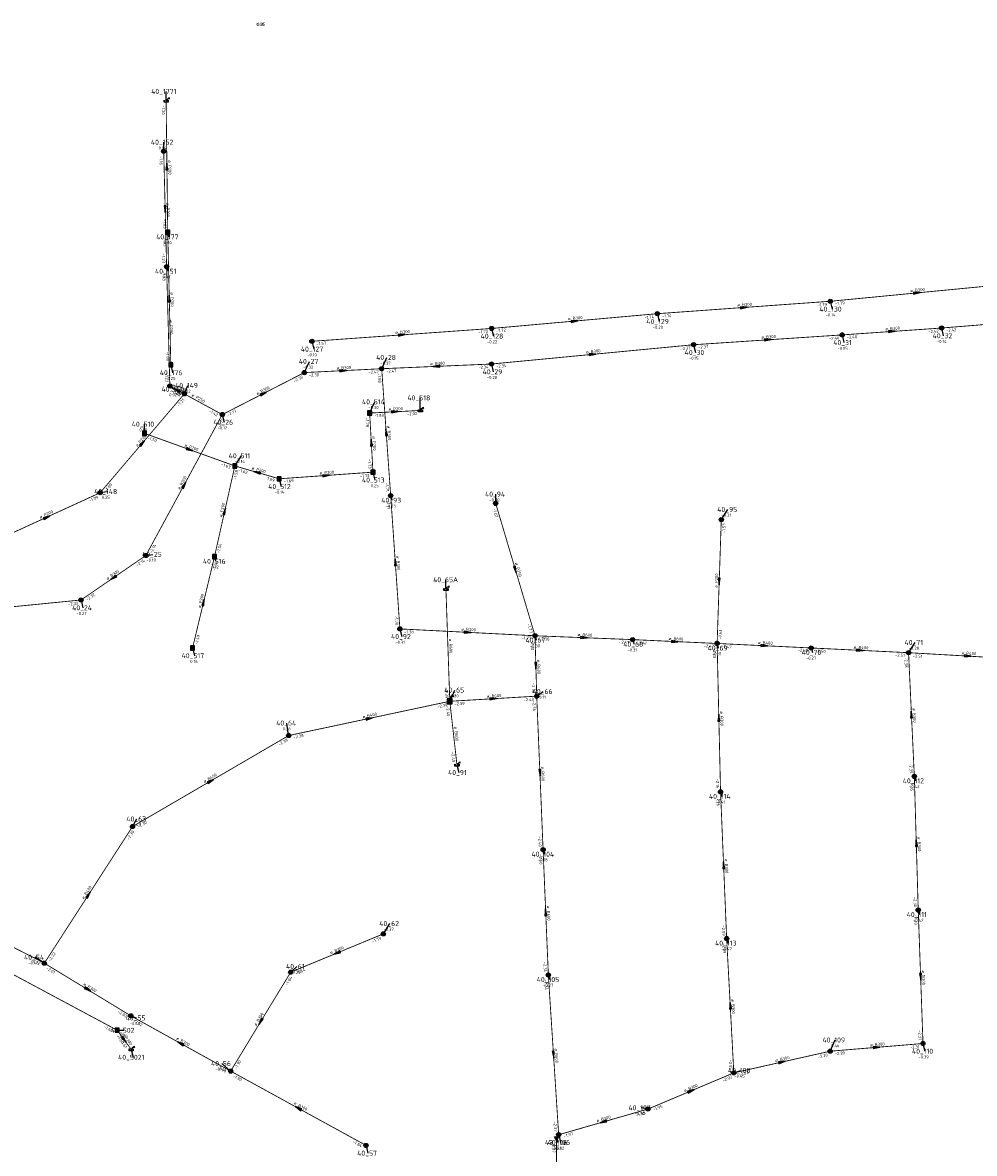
# Model space of a CAD drawing. Header units: metres. Extents: x 249000 to 255300, y 590580 to 596000.
# Tile 17 of 61: x 252134 to 252419, y 593299 to 593637. Entities that reach past the tile are written whole.
import ezdxf
from ezdxf.enums import TextEntityAlignment as Align

# ---------------------------------------------------------------- set-up
doc = ezdxf.new("R2010")
doc.units = ezdxf.units.M
doc.header["$MEASUREMENT"] = 0
for name, pattern in [('RI-GWA', [18.45, 6, -1.8, 1.75, -1.8, 1.75, -1.8, 1.75, -1.8]), ('RI-HWA', [7.4, 5, -2.4]), ('RI-VWA', [11, 5, -3, 0, -3])]:
    doc.linetypes.add(name, pattern=pattern)
doc.layers.get('0').update_dxf_attribs({"linetype": 'CONTINUOUS'})
for name, color, linetype, lineweight in [('B-WE-RI-GWA_TRANSPORTLEIDING-G', 30, 'RI-GWA', 18), ('B-WE-RI-HWA_TRANSPORTLEIDING-G', 150, 'RI-HWA', 18), ('B-WE-RI-VWA_TRANSPORTLEIDING-G', 20, 'RI-VWA', 18)]:
    doc.layers.add(name, color=color, linetype=linetype, lineweight=lineweight)
for name, color, linetype in [('RIO-AFMETINGEN', 8, 'CONTINUOUS'), ('RIO-AFSCHOT', 7, 'CONTINUOUS'), ('RIO-BOK', 8, 'CONTINUOUS'), ('RIO-KNOOP', 7, 'CONTINUOUS'), ('RIO-KNOOPNAAM', 170, 'CONTINUOUS'), ('RIO-LEADER', 253, 'CONTINUOUS'), ('RIO-MAAIVELD', 104, 'CONTINUOUS')]:
    doc.layers.add(name, color=color, linetype=linetype)
doc.styles.add('RIO-TXT', font='isocp.shx')

# ---------------------------------------------------------------- blocks, each defined once
blk = doc.blocks.new('K_IPG')
blk.add_circle((0, 0), 0.5)
for points in [[(0, 0), (-0.5, 0), (-0.433013, 0.25)], [(0, 0), (-0.433013, -0.25), (-0.5, 0)], [(0, 0), (-0.433013, 0.25), (-0.25, 0.433013)], [(0, 0), (-0.25, -0.433013), (-0.433013, -0.25)], [(0, 0), (-0.25, 0.433013), (0, 0.5)], [(0, 0), (0, -0.5), (-0.25, -0.433013)], [(0, 0), (0, 0.5), (0.25, 0.433013)], [(0, 0), (0.25, 0.433013), (0.433013, 0.25)], [(0, 0), (0.433013, 0.25), (0.5, 0)], [(0, 0), (0.5, 0), (0.433013, -0.25)], [(0, 0), (0.433013, -0.25), (0.25, -0.433013)], [(0, 0), (0.25, -0.433013), (0, -0.5)]]:
    blk.add_solid(points)
at = {"style": 'RIO-TXT', "flags": 1}
blk.add_attdef('RIOLERINGSGEBIED', text='', height=1, dxfattribs=at).set_placement((0, 0), align=Align.CENTER)
blk.add_attdef('KNOOPNAAM', text='', height=1, dxfattribs=at).set_placement((0, 0), align=Align.TOP_CENTER)
blk = doc.blocks.new('K_IPR')
blk.add_lwpolyline([(-0.5, -0.5), (0.5, -0.5), (0.5, 0.5), (-0.5, 0.5)], close=True)
blk.add_solid([(-0.5, 0.5), (0.5, 0.5), (-0.5, -0.5), (0.5, -0.5)])
at = {"style": 'RIO-TXT', "flags": 1}
blk.add_attdef('RIOLERINGSGEBIED', text='', height=1, dxfattribs=at).set_placement((0, 0), align=Align.CENTER)
blk.add_attdef('KNOOPNAAM', text='', height=1, dxfattribs=at).set_placement((0, 0), align=Align.TOP_CENTER)
blk = doc.blocks.new('K_UTB')
blk.add_lwpolyline([(0.5, 0.15), (0.5, -0.3), (-0.5, -0.3), (-0.5, 0.15), (-0.45, 0.15), (-0.45, -0.25), (0, -0.25), (0.45, -0.25), (0.45, 0.15)], close=True)
blk.add_lwpolyline([(0.85, 0.6), (0.55, 0.65), (0.614828, 0.459583), (0.850842, 0.598937)])
blk.add_arc((0.85, -0.25), 0.85, 90, 180)
at = {"style": 'RIO-TXT', "flags": 1}
blk.add_attdef('RIOLERINGSGEBIED', text='', height=1, dxfattribs=at).set_placement((0, 0), align=Align.CENTER)
blk.add_attdef('KNOOPNAAM', text='', height=1, dxfattribs=at).set_placement((0, 0), align=Align.TOP_CENTER)
blk = doc.blocks.new('K_OVL')
for points in [[(0.6, 0.6), (-0.6, 0.6), (-0.6, -0.6), (0.6, -0.6)], [(1, 1.25), (0.474823, 0.983111), (0.413034, 1.369554)]]:
    blk.add_lwpolyline(points, close=True)
blk.add_arc((0.81571, 0.439293), 0.83139, 77.193131, 168.854604)
blk.add_solid([(-0.6, 0.6), (0.6, 0.6), (-0.6, -0.6), (0.6, -0.6)])
at = {"style": 'RIO-TXT', "flags": 1}
blk.add_attdef('RIOLERINGSGEBIED', text='', height=1, dxfattribs=at).set_placement((0, 0), align=Align.CENTER)
blk.add_attdef('KNOOPNAAM', text='', height=1, dxfattribs=at).set_placement((0, 0), align=Align.TOP_CENTER)
blk = doc.blocks.new('K_IPD')
blk.add_lwpolyline([(-0.496027, 0.307994), (0.503973, 0.307994), (0.003973, -0.558031)], close=True)
blk.add_solid([(-0.496027, 0.307994), (0.503973, 0.307994), (0.003973, -0.558031)])
at = {"style": 'RIO-TXT', "flags": 1}
blk.add_attdef('RIOLERINGSGEBIED', text='', height=1, dxfattribs=at).set_placement((0, 0), align=Align.CENTER)
blk.add_attdef('KNOOPNAAM', text='', height=1, dxfattribs=at).set_placement((0, 0), align=Align.TOP_CENTER)
blk = doc.blocks.new('L_VHR')
blk.add_lwpolyline([(-0.5, 0), (0.5, 0), (-0.5, 0.15), (-0.5, -0.15), (0.5, 0)])

msp = doc.modelspace()

# ---------------------------------------------------------------- linework, layer by layer
at = {"layer": 'B-WE-RI-GWA_TRANSPORTLEIDING-G', "const_width": 0.25}
for points in [[(252177.408, 593563.904), (252176.544, 593598.4)], [(252178.384, 593528.256), (252177.408, 593563.904)], [(252375.776, 593553.6), (252427.504, 593558.592)], [(252324.096, 593549.888), (252375.776, 593553.6)], [(252274.56, 593545.472), (252324.096, 593549.888)], [(252220.832, 593541.632), (252274.56, 593545.472)], [(252379.328, 593543.552), (252409.024, 593545.6)], [(252409.024, 593545.6), (252438.24, 593547.968)], [(252334.912, 593540.608), (252379.328, 593543.552)], [(252274.512, 593534.848), (252334.912, 593540.608)], [(252241.696, 593533.44), (252274.512, 593534.848)], [(252194.048, 593519.744), (252218.576, 593532.288)], [(252218.576, 593532.288), (252241.696, 593533.44)], [(252241.696, 593533.44), (252244.384, 593495.488)], [(252194.048, 593519.744), (252178.384, 593528.256)], [(252182.72, 593525.952), (252178.384, 593528.256)], [(252157.552, 593496.384), (252182.72, 593525.952)], [(252171.216, 593477.632), (252194.048, 593519.744)], [(252125.584, 593481.728), (252157.552, 593496.384)], [(252247.136, 593455.68), (252244.384, 593495.488)], [(252287.52, 593453.632), (252275.776, 593493.184)], [(252341.952, 593451.328), (252343.2, 593488.32)], [(252151.824, 593464.32), (252171.216, 593477.632)], [(252262.048, 593434.048), (252260.896, 593467.584)], [(252112.256, 593460.416), (252151.824, 593464.32)], [(252287.52, 593453.632), (252247.136, 593455.68)], [(252287.52, 593453.632), (252316.72, 593452.48)], [(252288.032, 593435.584), (252287.52, 593453.632)], [(252316.72, 593452.48), (252341.952, 593451.328)], [(252341.952, 593451.328), (252370.064, 593449.984)], [(252341.952, 593451.328), (252342.976, 593406.976)], [(252370.064, 593449.984), (252399.168, 593448.576)], [(252399.168, 593448.576), (252400.896, 593411.584)], [(252434.544, 593446.528), (252399.168, 593448.576)], [(252213.888, 593423.808), (252262.048, 593434.048)], [(252262.048, 593434.048), (252288.032, 593435.584)], [(252262.048, 593434.048), (252264.192, 593415.04)], [(252288.032, 593435.584), (252289.936, 593389.696)], [(252167.216, 593396.608), (252213.888, 593423.808)], [(252402.064, 593371.648), (252400.896, 593411.584)], [(252344.8, 593363.136), (252342.976, 593406.976)], [(252140.864, 593355.776), (252167.216, 593396.608)], [(252289.936, 593389.696), (252291.504, 593352.256)], [(252090.88, 593381.44), (252140.864, 593355.776)], [(252403.488, 593331.776), (252402.064, 593371.648)], [(252214.496, 593353.088), (252242.192, 593364.544)], [(252346.944, 593323.008), (252344.8, 593363.136)], [(252140.864, 593355.776), (252166.736, 593340.032)], [(252196.544, 593323.52), (252214.496, 593353.088)], [(252291.504, 593352.256), (252294.592, 593304.512)], [(252166.736, 593340.032), (252196.544, 593323.52)], [(252346.944, 593323.008), (252375.744, 593329.472)], [(252375.744, 593329.472), (252403.488, 593331.776)], [(252196.544, 593323.52), (252237.024, 593301.312)], [(252321.312, 593312.192), (252346.944, 593323.008)], [(252294.592, 593304.512), (252321.312, 593312.192)]]:
    msp.add_lwpolyline(points, dxfattribs=at)
at = {"layer": 'B-WE-RI-HWA_TRANSPORTLEIDING-G', "const_width": 0.25}
for points in [[(252177.744, 593574.208), (252177.264, 593613.504)], [(252178.672, 593534.592), (252177.744, 593574.208)], [(252238.096, 593520.192), (252253.216, 593520.96)], [(252239.088, 593502.528), (252238.096, 593520.192)], [(252170.816, 593514.112), (252197.808, 593504.384)], [(252197.808, 593504.384), (252191.712, 593477.248)], [(252197.808, 593504.384), (252211.072, 593500.544)], [(252211.072, 593500.544), (252239.088, 593502.528)], [(252191.712, 593477.248), (252185.168, 593449.984)], [(252098.224, 593370.24), (252162.64, 593335.744)], [(252162.64, 593335.744), (252166.832, 593329.984)]]:
    msp.add_lwpolyline(points, dxfattribs=at)
at = {"layer": 'B-WE-RI-VWA_TRANSPORTLEIDING-G', "const_width": 0.25}
msp.add_lwpolyline([(252293.936, 593303.488), (252294.064, 593247.168)], dxfattribs=at)
at = {"layer": 'RIO-LEADER'}
for p, q in [((252177.26, 593613.53), (252177.2597, 593616.305)), ((252176.54, 593598.37), (252176.5397, 593601.145)), ((252177.74, 593574.18), (252178.1, 593572.8365)), ((252177.41, 593563.91), (252177.77, 593562.5665)), ((252375.78, 593553.59), (252376.3135, 593551.2616)), ((252324.09, 593549.88), (252324.6235, 593547.5516)), ((252274.56, 593545.5), (252275.0935, 593543.1716)), ((252409.02, 593545.63), (252409.5535, 593543.3016)), ((252220.83, 593541.63), (252221.3635, 593539.3016)), ((252379.32, 593543.57), (252379.8535, 593541.2416)), ((252334.91, 593540.62), (252335.4435, 593538.2916)), ((252218.57, 593532.26), (252220.1072, 593535.6232)), ((252241.69, 593533.45), (252243.2272, 593536.8132)), ((252274.51, 593534.86), (252275.0435, 593532.5316)), ((252178.67, 593534.58), (252179.2035, 593532.2516)), ((252178.38, 593528.24), (252179.7136, 593527.3503)), ((252182.72, 593525.93), (252183.7573, 593528.4271)), ((252253.21, 593520.97), (252253.2095, 593524.745)), ((252238.09, 593520.18), (252239.6272, 593523.5432)), ((252194.05, 593519.77), (252194.5835, 593517.4416)), ((252170.81, 593514.09), (252170.8097, 593516.865)), ((252197.81, 593504.37), (252199.7864, 593507.4258)), ((252239.09, 593502.51), (252239.6235, 593500.1816)), ((252211.08, 593500.57), (252211.6135, 593498.2416)), ((252157.55, 593496.4), (252159.5935, 593496.7396)), ((252244.39, 593495.46), (252244.75, 593494.1165)), ((252275.77, 593493.17), (252275.7697, 593495.945)), ((252343.2, 593488.32), (252345.1764, 593491.3758)), ((252171.21, 593477.62), (252173.2535, 593477.9596)), ((252191.71, 593477.22), (252192.07, 593475.8765)), ((252260.9, 593467.61), (252260.8997, 593470.385)), ((252151.83, 593464.32), (252152.3635, 593461.9916)), ((252247.14, 593455.71), (252247.6735, 593453.3816)), ((252287.52, 593453.66), (252287.88, 593452.3165)), ((252316.72, 593452.45), (252317.08, 593451.1065)), ((252341.95, 593451.31), (252342.31, 593449.9665)), ((252399.17, 593448.56), (252401.1464, 593451.6158)), ((252185.17, 593450.01), (252185.7035, 593447.6816)), ((252370.06, 593450.01), (252370.42, 593448.6665)), ((252262.04, 593434.03), (252263.5772, 593437.3932)), ((252288.04, 593435.57), (252289.9898, 593436.9798)), ((252213.88, 593423.83), (252213.3455, 593427.5582)), ((252264.19, 593415.07), (252264.7235, 593412.7416)), ((252400.89, 593411.61), (252401.25, 593410.2665)), ((252342.98, 593406.97), (252343.34, 593405.6265)), ((252167.22, 593396.59), (252168.5536, 593398.8797)), ((252289.94, 593389.71), (252290.3, 593388.3665)), ((252402.07, 593371.64), (252402.43, 593370.2965)), ((252242.19, 593364.56), (252244.1664, 593367.6158)), ((252344.8, 593363.11), (252345.16, 593361.7665)), ((252140.87, 593355.8), (252137.9801, 593357.5509)), ((252214.49, 593353.07), (252216.2869, 593354.8076)), ((252291.5, 593352.24), (252291.86, 593350.8965)), ((252166.74, 593340.04), (252168.3294, 593339.4061)), ((252162.64, 593335.73), (252164.5898, 593335.7202)), ((252375.74, 593329.46), (252377.2772, 593332.8232)), ((252166.83, 593329.98), (252167.3635, 593327.6516)), ((252403.48, 593331.79), (252404.0135, 593329.4616)), ((252196.54, 593323.55), (252193.8766, 593325.7868)), ((252346.94, 593323.03), (252349.015, 593323.73)), ((252321.31, 593312.22), (252319.2666, 593312.559)), ((252293.94, 593303.51), (252294.3, 593302.1665)), ((252294.59, 593304.53), (252295.1235, 593302.2016)), ((252237.03, 593301.32), (252237.5635, 593298.9916))]:
    msp.add_line(p, q, dxfattribs=at)

# ---------------------------------------------------------------- block references
at = {"layer": 'RIO-AFSCHOT', "xscale": 2, "yscale": 2, "zscale": 2}
for p, rotation in [((252177.5, 593593.855), 90.7079), ((252176.975, 593581.14), 271.4551), ((252178.205, 593554.38), 91.3543), ((252401.64, 593556.085), 5.5103), ((252349.935, 593551.735), 4.1049), ((252299.325, 593547.69), 5.0531), ((252394.17, 593544.6), 3.967299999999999), ((252247.695, 593543.565), 4.1193), ((252357.115, 593542.095), 3.800000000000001), ((252304.71, 593537.74), 5.4469), ((252230.13, 593532.855), 2.9462), ((252258.1, 593534.155), 182.4597999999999), ((252180.55, 593527.085), 151.9783), ((252206.31, 593526.015), 26.9907), ((252245.65, 593520.575), 2.990600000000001), ((252243.04, 593514.455), 94.07390000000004), ((252170.135, 593511.165), 49.5523), ((252238.59, 593511.345), 93.24780000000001), ((252184.31, 593509.23), 340.2031), ((252204.445, 593502.47), 164.022), ((252225.085, 593501.54), 3.961599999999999), ((252182.63, 593498.695), 61.54169999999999), ((252194.76, 593490.795), 77.32940000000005), ((252141.565, 593489.05), 24.6908), ((252245.765, 593475.585), 93.9662), ((252281.645, 593473.415), 286.5695), ((252161.52, 593470.97), 214.4573), ((252342.575, 593469.815), 268.0567), ((252188.44, 593463.615), 76.47739999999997), ((252267.33, 593454.685), 357.094), ((252302.12, 593453.055), 357.6273), ((252329.335, 593451.88), 357.4131), ((252356.005, 593450.66), 357.3523999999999), ((252384.615, 593449.285), 357.1487), ((252416.855, 593447.545), 356.7155), ((252287.78, 593444.615), 271.6554), ((252275.04, 593434.8), 3.3894), ((252342.465, 593429.14), 91.33970000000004), ((252400.03, 593430.085), 92.67400000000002), ((252237.96, 593428.93), 11.957), ((252288.99, 593412.64), 272.3813), ((252190.55, 593410.21), 30.2732), ((252401.48, 593391.625), 91.69989999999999), ((252343.89, 593385.04), 92.38499999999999), ((252154.045, 593376.195), 57.13209999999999), ((252290.72, 593370.975), 92.39290000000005), ((252228.34, 593358.815), 202.5265), ((252402.775, 593351.715), 272.0353), ((252153.805, 593347.92), 328.6534), ((252345.87, 593343.07), 93.0651), ((252205.515, 593338.31), 238.6918999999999), ((252164.735, 593332.855), 306.0861), ((252181.64, 593331.795), 151.0447), ((252293.045, 593328.385), 273.7144), ((252389.61, 593330.625), 4.8008), ((252361.34, 593326.245), 12.5844), ((252334.125, 593317.625), 22.8663), ((252216.785, 593312.435), 151.235), ((252307.95, 593308.375), 196.0542)]:
    msp.add_blockref('L_VHR', p, dxfattribs=dict(at, rotation=rotation))
at = {"layer": 'RIO-KNOOP', "xscale": 1.25, "yscale": 1.25, "zscale": 1.25}
for name, p in [('K_UTB', (252177.264, 593613.504)), ('K_IPG', (252176.544, 593598.4)), ('K_IPR', (252177.744, 593574.208)), ('K_IPG', (252177.408, 593563.904)), ('K_IPG', (252375.776, 593553.6)), ('K_IPG', (252324.096, 593549.888)), ('K_IPG', (252274.56, 593545.472)), ('K_IPG', (252409.024, 593545.6)), ('K_IPG', (252220.832, 593541.632)), ('K_IPG', (252379.328, 593543.552)), ('K_IPG', (252334.912, 593540.608)), ('K_IPR', (252178.672, 593534.592)), ('K_IPG', (252274.512, 593534.848)), ('K_IPG', (252218.576, 593532.288)), ('K_IPG', (252241.696, 593533.44)), ('K_IPG', (252178.384, 593528.256)), ('K_IPG', (252182.72, 593525.952)), ('K_UTB', (252253.216, 593520.96)), ('K_IPG', (252194.048, 593519.744)), ('K_IPR', (252238.096, 593520.192)), ('K_IPR', (252170.816, 593514.112)), ('K_IPR', (252197.808, 593504.384)), ('K_IPR', (252211.072, 593500.544)), ('K_IPR', (252239.088, 593502.528)), ('K_IPG', (252157.552, 593496.384)), ('K_IPG', (252244.384, 593495.488)), ('K_IPG', (252275.776, 593493.184)), ('K_IPG', (252343.2, 593488.32)), ('K_IPG', (252171.216, 593477.632)), ('K_IPR', (252191.712, 593477.248)), ('K_UTB', (252260.896, 593467.584)), ('K_IPG', (252151.824, 593464.32)), ('K_IPG', (252247.136, 593455.68)), ('K_IPG', (252287.52, 593453.632)), ('K_IPR', (252185.168, 593449.984)), ('K_IPG', (252316.72, 593452.48)), ('K_IPG', (252341.952, 593451.328)), ('K_IPG', (252370.064, 593449.984)), ('K_IPG', (252399.168, 593448.576)), ('K_OVL', (252262.048, 593434.048)), ('K_IPG', (252288.032, 593435.584)), ('K_IPG', (252213.888, 593423.808)), ('K_UTB', (252264.192, 593415.04)), ('K_IPG', (252400.896, 593411.584)), ('K_IPG', (252342.976, 593406.976)), ('K_IPG', (252167.216, 593396.608)), ('K_IPG', (252289.936, 593389.696)), ('K_IPG', (252402.064, 593371.648)), ('K_IPG', (252242.192, 593364.544)), ('K_IPG', (252344.8, 593363.136)), ('K_IPG', (252140.864, 593355.776)), ('K_IPG', (252214.496, 593353.088)), ('K_IPG', (252291.504, 593352.256)), ('K_IPG', (252166.736, 593340.032)), ('K_IPR', (252162.64, 593335.744)), ('K_IPG', (252403.488, 593331.776)), ('K_UTB', (252166.832, 593329.984)), ('K_IPG', (252375.744, 593329.472)), ('K_IPG', (252196.544, 593323.52)), ('K_IPG', (252346.944, 593323.008)), ('K_IPG', (252321.312, 593312.192)), ('K_IPG', (252294.592, 593304.512)), ('K_IPG', (252237.024, 593301.312)), ('K_IPD', (252293.936, 593303.488))]:
    msp.add_blockref(name, p, dxfattribs=at)

# ---------------------------------------------------------------- texts
at = {"layer": 'RIO-AFMETINGEN', "style": 'RIO-TXT'}
for s, rotation, p in [('ø P200', 270.7079, (252177.8882, 593595.7505)), ('ø P200', 271.4551, (252177.3369, 593583.0404)), ('ø P200', 271.3543, (252178.5719, 593556.2798)), ('ø B300', 5.5103, (252399.7203, 593556.3016)), ('ø B300', 4.1049, (252348.0208, 593551.9986)), ('ø B300', 5.0531, (252297.407, 593547.922)), ('ø P200', 271.5666, (252178.2536, 593547.9757)), ('ø B300', 4.1193, (252245.7811, 593543.8282)), ('ø B300', 3.9673, (252392.2567, 593544.8683)), ('ø B300', 3.8, (252355.2023, 593542.3688)), ('ø B300', 5.4469, (252302.7906, 593537.9588)), ('ø B300', 2.4598, (252256.1945, 593534.4735)), ('ø B300', 2.9462, (252228.2217, 593533.1573)), ('ø P200', 331.9783, (252179.0693, 593528.3266)), ('ø P250', 331.6106, (252184.7442, 593525.2597)), ('ø B300', 26.9907, (252204.444, 593525.5134)), ('ø P200', 2.9906, (252243.7415, 593520.8758)), ('ø B300', 274.0739, (252243.3158, 593516.37)), ('ø P200', 49.5523, (252168.6045, 593509.986)), ('ø P200', 273.2478, (252238.887, 593513.2552)), ('ø P200', 340.2031, (252182.6696, 593510.2541)), ('ø P200', 344.022, (252202.7387, 593503.378)), ('ø P200', 3.9616, (252223.1719, 593501.8085)), ('ø B300', 61.5417, (252181.3778, 593497.2237)), ('ø P200', 24.6908, (252139.6805, 593488.6237)), ('ø P200', 77.3294, (252193.9478, 593489.0397)), ('ø B300', 273.9662, (252246.045, 593477.4991)), ('ø P250', 286.5695, (252281.5009, 593475.3443)), ('ø B300', 34.4573, (252159.7351, 593470.2302)), ('ø P200', 88.0567, (252342.1114, 593467.9396)), ('ø P200', 76.4774, (252187.6018, 593461.872)), ('ø B300', 357.094, (252265.4631, 593455.1919)), ('ø B600', 357.6273, (252300.2483, 593453.541)), ('ø B600', 271.9532, (252261.8151, 593452.7232)), ('ø B600', 357.4131, (252327.4647, 593452.3717)), ('ø B400', 357.3524, (252354.1356, 593451.1546)), ('ø B400', 357.1487, (252382.7474, 593449.7866)), ('ø P400', 356.7155, (252414.9913, 593448.0627)), ('ø B600', 271.6554, (252288.1301, 593446.5163)), ('ø B600', 3.3894, (252273.1294, 593435.0875)), ('ø B400', 11.957, (252236.0281, 593428.9297)), ('ø B300', 271.3397, (252342.8338, 593431.0398)), ('ø B300', 272.674, (252400.3522, 593431.9922)), ('ø B600', 276.4779, (252263.3043, 593426.474)), ('ø B600', 272.3813, (252289.3247, 593414.5459)), ('ø B400', 30.2732, (252188.716, 593409.6025)), ('ø B300', 271.6999, (252401.8355, 593393.5267)), ('ø B300', 272.385, (252344.224, 593386.9461)), ('ø B400', 57.1321, (252152.6833, 593374.8242)), ('ø B600', 272.3929, (252291.0517, 593372.8809)), ('ø B300', 22.5265, (252226.4408, 593358.4603)), ('ø B300', 272.0353, (252403.1193, 593353.619)), ('ø B300', 328.6534, (252152.403, 593349.2523)), ('ø B300', 273.0651, (252346.1802, 593344.9795)), ('ø B300', 58.6919, (252204.191, 593336.9026)), ('ø P200', 306.0861, (252163.9458, 593334.6191)), ('ø B300', 331.0447, (252180.1844, 593333.0686)), ('ø B300', 4.8008, (252387.6929, 593330.8654)), ('ø B600', 273.7144, (252293.3359, 593330.2985)), ('ø B300', 12.5844, (252359.4083, 593326.2236)), ('ø B300', 22.8663, (252332.228, 593317.259)), ('ø B300', 331.235, (252215.3271, 593313.7071)), ('ø B300', 16.0542, (252306.0229, 593308.2366))]:
    msp.add_text(s, height=0.9, rotation=rotation, dxfattribs=at).set_placement(p)
at = {"layer": 'RIO-BOK', "style": 'RIO-TXT'}
for s, rotation, p in [('-1.20', 270.7079, (252175.9768, 593612.2136)), ('-1.16', 271.4551, (252175.2741, 593597.037)), ('-1.05', 270.7079, (252176.4137, 593578.1644)), ('-1.05', 271.3543, (252176.4717, 593572.8492)), ('-1.23', 271.4551, (252176.0288, 593567.8768)), ('-1.23', 271.5666, (252176.1467, 593562.5745)), ('-1.79', 4.1049, (252371.8822, 593552.0069)), ('-1.79', 5.5103, (252377.1986, 593552.4208)), ('-1.74', 5.0531, (252320.2196, 593548.2327)), ('-1.74', 4.1049, (252325.4795, 593548.6764)), ('-1.72', 4.1193, (252270.6633, 593543.916)), ('-1.72', 5.0531, (252275.9693, 593544.3195)), ('-2.42', 3.9673, (252405.119, 593544.0563)), ('-2.42', 4.5587, (252410.419, 593544.4374)), ('-2.40', 3.8, (252375.4139, 593542.0077)), ('-2.40', 3.9673, (252380.7066, 593542.3631)), ('-1.00', 271.3543, (252177.299, 593538.5492)), ('-1.57', 4.1193, (252222.2198, 593540.4267)), ('-2.37', 5.4469, (252331.0512, 593538.9461)), ('-2.37', 3.8, (252336.2931, 593539.409)), ('-2.34', 5.4469, (252275.9273, 593533.6893)), ('-1.23', 271.5666, (252176.9918, 593532.2033)), ('-2.30', 2.9462, (252219.9349, 593531.0285)), ('-2.47', 2.9462, (252237.7613, 593531.9461)), ('-1.80', 274.0739, (252240.4863, 593532.0606)), ('-2.47', 2.4598, (252243.0444, 593532.207)), ('-2.34', 2.4598, (252270.569, 593533.3895)), ('-2.30', 26.9907, (252215.5949, 593529.2856)), ('-1.23', 331.9783, (252178.5786, 593526.6623)), ('-1.42', 331.6106, (252178.9064, 593526.4786)), ('-1.27', 331.9783, (252178.9177, 593526.4821)), ('-1.21', 49.5523, (252181.1142, 593522.042)), ('-1.42', 331.6106, (252189.9171, 593520.5361)), ('-2.17', 61.5417, (252193.287, 593515.6332)), ('-2.17', 26.9907, (252195.7982, 593519.2016)), ('-1.78', 273.2478, (252236.8664, 593518.8081)), ('-1.80', 2.9906, (252239.4559, 593518.9496)), ('-2.02', 2.9906, (252249.2825, 593519.463)), ('-1.50', 340.2031, (252171.5937, 593512.4271)), ('-1.63', 340.2031, (252193.6117, 593504.5164)), ('-1.73', 273.2478, (252237.5748, 593506.4303)), ('-1.58', 77.3294, (252198.1867, 593500.1854)), ('-1.62', 344.022, (252198.7027, 593502.763)), ('1.69', 344.022, (252207.3979, 593500.279)), ('-1.73', 3.9616, (252235.1891, 593500.9367)), ('-1.09', 49.5523, (252159.3825, 593496.5459)), ('-1.69', 3.9616, (252212.4665, 593499.3629)), ('-1.71', 274.0739, (252242.8312, 593499.3595)), ('-1.09', 24.6908, (252154.4581, 593493.5475)), ('-1.71', 273.9662, (252243.1837, 593494.0728)), ('-1.67', 286.5695, (252274.8955, 593491.553)), ('-1.53', 88.0567, (252344.3642, 593484.2781)), ('-2.14', 61.5417, (252172.9722, 593478.1434)), ('-1.54', 77.3294, (252193.2627, 593478.2042)), ('-2.14', 34.4573, (252168.6467, 593474.2842)), ('-1.54', 76.4774, (252192.0244, 593473.0302)), ('-2.32', 34.4573, (252153.6373, 593463.9836)), ('-2.32', 5.5996, (252147.975, 593462.6358)), ('-1.70', 273.9662, (252245.5897, 593459.6117)), ('-1.77', 286.5695, (252285.1565, 593457.1298)), ('-1.49', 76.4774, (252186.7372, 593450.971)), ('-1.70', 357.094, (252248.3731, 593454.3466)), ('-1.63', 88.0567, (252343.2931, 593452.5652)), ('-1.77', 357.094, (252283.461, 593452.5875)), ('-2.30', 271.6554, (252286.2587, 593452.3226)), ('-2.30', 357.6273, (252288.7657, 593452.3081)), ('-2.41', 357.6273, (252312.6708, 593451.3327)), ('-2.41', 357.4131, (252317.9606, 593451.0934)), ('-2.47', 357.4131, (252337.8959, 593450.2053)), ('-2.47', 357.3524, (252343.1892, 593449.9521)), ('-2.23', 271.3397, (252340.6814, 593449.9796)), ('-2.50', 357.3524, (252366.0055, 593448.9114)), ('-2.50', 357.1487, (252371.2944, 593448.6477)), ('-2.51', 357.1487, (252395.1116, 593447.4765)), ('-2.38', 272.674, (252397.9327, 593447.2004)), ('-2.51', 356.7155, (252400.394, 593447.1884)), ('-2.39', 271.9532, (252260.6238, 593437.984)), ('-2.36', 271.6554, (252286.6345, 593439.5311)), ('-2.39', 3.3894, (252263.4144, 593432.8091)), ('-2.40', 3.3894, (252284.1231, 593434.0357)), ('-2.36', 272.3813, (252286.7958, 593434.2167)), ('-2.39', 11.957, (252258.3957, 593431.9293)), ('-2.40', 276.4779, (252260.8956, 593432.5913)), ('-2.38', 11.957, (252215.4209, 593422.8275)), ('-2.38', 30.2732, (252211.0805, 593420.6903)), ('-2.40', 276.4779, (252262.4571, 593418.899)), ('-2.35', 272.674, (252399.4263, 593415.5456)), ('-2.16', 271.3397, (252341.613, 593410.9397)), ('-2.35', 271.6999, (252399.6298, 593410.2716)), ('-2.16', 272.385, (252341.7359, 593405.6166)), ('-2.30', 30.2732, (252168.9979, 593396.1226)), ('-2.30', 57.1321, (252166.141, 593392.5239)), ('-2.40', 272.3813, (252288.5021, 593393.6536)), ('-2.40', 272.3929, (252288.6961, 593388.3565)), ('-2.30', 271.6999, (252400.6753, 593375.6004)), ('-2.30', 272.0353, (252400.8176, 593370.2943)), ('-2.09', 272.385, (252343.3605, 593367.0538)), ('-1.79', 22.5265, (252238.9927, 593361.8263)), ('-2.09', 273.0651, (252343.572, 593361.742)), ('-2.22', 332.8766, (252136.7326, 593356.4961)), ('-2.22', 57.1321, (252142.6673, 593356.1864)), ('-2.34', 272.3929, (252290.056, 593356.1832)), ('-2.01', 328.6534, (252141.3048, 593354.0138)), ('-1.84', 22.5265, (252216.1887, 593352.3672)), ('-1.84', 58.6919, (252213.5219, 593348.9758)), ('-2.34', 273.7144, (252290.2876, 593350.8581)), ('-2.02', 328.6534, (252162.6564, 593341.025)), ('-1.60', 331.8386, (252158.5204, 593336.5106)), ('-2.02', 331.0447, (252167.249, 593338.2735)), ('-2.31', 272.0353, (252402.0621, 593335.7427)), ('-1.60', 306.0861, (252162.356, 593333.9137)), ('-1.61', 306.0861, (252163.4252, 593332.4484)), ('-2.20', 12.5844, (252372.1191, 593327.3196)), ('-2.20', 4.8008, (252377.144, 593328.2734)), ('-2.31', 4.8008, (252399.602, 593330.1597)), ('-1.90', 58.6919, (252198.3261, 593323.9852)), ('-2.05', 273.0651, (252345.4515, 593326.9557)), ('-1.90', 331.0447, (252192.4203, 593324.3657)), ('-1.90', 331.235, (252197.0548, 593321.7852)), ('-2.02', 22.8663, (252343.759, 593320.2775)), ('-2.02', 12.5844, (252348.4918, 593322.0445)), ('-1.95', 22.8663, (252323.0128, 593311.5273)), ('-2.37', 273.7144, (252293.0619, 593308.4398)), ('-1.95', 16.0542, (252317.8248, 593309.8642)), ('-1.97', 16.0542, (252296.1986, 593303.6402)), ('-1.84', 331.235, (252232.9114, 593302.1287)), ('-2.37', 270.131, (252292.6436, 593302.2066))]:
    msp.add_text(s, height=0.9, rotation=rotation, dxfattribs=at).set_placement(p)
at = {"layer": 'RIO-KNOOPNAAM', "style": 'RIO-TXT'}
for s, p in [('40_1771', (252172.7972, 593615.555)), ('40_152', (252172.7147, 593600.395)), ('40_177', (252174.275, 593572.0865)), ('40_151', (252173.945, 593561.8165)), ('40_130', (252372.4885, 593550.5116)), ('40_129', (252320.7985, 593546.8016)), ('40_128', (252271.2685, 593542.4216)), ('40_31', (252376.666, 593540.4916)), ('40_32', (252406.366, 593542.5516)), ('40_127', (252217.5385, 593538.5516)), ('40_30', (252332.256, 593537.5416)), ('40_27', (252216.9197, 593534.8732)), ('40_28', (252240.0397, 593536.0632)), ('40_176', (252175.3785, 593531.5016)), ('40_29', (252271.856, 593531.7816)), ('40_150', (252175.8886, 593526.6003)), ('40_149', (252179.9323, 593527.6771)), ('40_518', (252249.3845, 593523.995)), ('40_514', (252235.8022, 593522.7932)), ('40_26', (252191.396, 593516.6916)), ('40_510', (252166.9847, 593516.115)), ('40_511', (252195.9614, 593506.6758)), ('40_512', (252207.7885, 593497.4916)), ('40_513', (252235.7985, 593499.4316)), ('40_148', (252155.7685, 593495.9896)), ('40_93', (252241.5625, 593493.3665)), ('40_94', (252272.5822, 593495.195)), ('40_95', (252341.9889, 593490.6258)), ('40_25', (252170.066, 593477.2096)), ('40_516', (252188.245, 593475.1265)), ('40_65A', (252257.0747, 593469.635)), ('40_24', (252149.176, 593461.2416)), ('40_92', (252244.486, 593452.6316)), ('40_67', (252284.6925, 593451.5665)), ('40_68', (252313.8925, 593450.3565)), ('40_69', (252339.1225, 593449.2165)), ('40_71', (252397.9589, 593450.8658)), ('40_517', (252181.8785, 593446.9316)), ('40_70', (252367.2325, 593447.9165)), ('40_65', (252260.3897, 593436.6432)), ('40_66', (252286.8023, 593436.2298)), ('40_64', (252210.158, 593426.8082)), ('40_91', (252261.536, 593411.9916)), ('40_112', (252397.425, 593409.5165)), ('40_114', (252339.515, 593404.8765)), ('40_63', (252165.3661, 593398.1297)), ('40_104', (252286.475, 593387.6165)), ('40_111', (252398.605, 593369.5465)), ('40_62', (252240.9789, 593366.8658)), ('40_113', (252341.335, 593361.0165)), ('40_54', (252134.7926, 593356.8009)), ('40_61', (252213.0994, 593354.0576)), ('40_105', (252288.035, 593350.1465)), ('40_55', (252165.1419, 593338.6561)), ('40_502', (252160.7648, 593334.9702)), ('40_109', (252373.4522, 593332.0732)), ('40_110', (252400.1885, 593328.7116)), ('40_5021', (252162.901, 593326.9016)), ('40_56', (252190.6891, 593325.0368)), ('40_108', (252345.19, 593322.98)), ('40_107', (252315.4416, 593311.809)), ('43_106', (252290.475, 593301.4165)), ('40_106', (252291.2985, 593301.4516)), ('40_57', (252234.376, 593298.2416))]:
    msp.add_text(s, height=1.5, dxfattribs=at).set_placement(p)
at = {"layer": 'RIO-MAAIVELD', "style": 'RIO-TXT'}
for s, p in [('0.35', (252204.2335, 593635.8816)), ('0.35', (252204.4835, 593635.9616)), ('0.04', (252175.0097, 593598.995)), ('0.00', (252176.57, 593570.6865)), ('0.07', (252176.24, 593560.4165)), ('-0.14', (252374.401, 593549.1116)), ('-0.20', (252322.711, 593545.4016)), ('-0.22', (252273.181, 593541.0216)), ('-0.14', (252407.641, 593541.1516)), ('-0.05', (252377.941, 593539.0916)), ('-0.10', (252219.451, 593537.1516)), ('-0.37', (252241.3147, 593534.6632)), ('-0.15', (252333.531, 593536.1416)), ('-0.32', (252218.1947, 593533.4732)), ('0.25', (252177.6735, 593530.1016)), ('-0.28', (252273.131, 593530.3816)), ('0.02', (252178.1836, 593525.2003)), ('0.02', (252182.2273, 593526.2771)), ('-0.30', (252237.7147, 593521.3932)), ('0.00', (252169.2797, 593514.715)), ('-0.12', (252192.671, 593515.2916)), ('-0.14', (252197.8739, 593505.2758)), ('-0.25', (252237.711, 593498.0316)), ('0.25', (252158.0635, 593494.5896)), ('-0.14', (252209.701, 593496.0916)), ('-0.30', (252273.8572, 593493.795)), ('-0.33', (252242.8375, 593491.9665)), ('-0.31', (252343.2639, 593489.2258)), ('-0.10', (252171.341, 593475.8096)), ('-0.12', (252190.1575, 593473.7265)), ('-0.27', (252150.451, 593459.8416)), ('-0.31', (252245.761, 593451.2316)), ('-0.30', (252285.9675, 593450.1665)), ('-0.28', (252399.2339, 593449.4658)), ('-0.31', (252315.1675, 593448.9565)), ('-0.31', (252340.3975, 593447.8165)), ('-0.27', (252368.5075, 593446.5165)), ('-0.16', (252183.791, 593445.5316)), ('-0.30', (252261.6647, 593435.2432)), ('-0.11', (252288.0773, 593434.8298)), ('-0.36', (252211.433, 593425.4082)), ('-0.42', (252399.3375, 593408.1165)), ('-0.41', (252341.4275, 593403.4765)), ('-0.47', (252166.6411, 593396.7297)), ('-0.18', (252288.3875, 593386.2165)), ('-0.37', (252242.2539, 593365.4658)), ('-0.42', (252400.5175, 593368.1465)), ('-0.47', (252343.2475, 593359.6165)), ('-0.45', (252136.0676, 593355.4009)), ('-0.38', (252214.3744, 593352.6576)), ('-0.27', (252289.9475, 593348.7465)), ('-0.47', (252166.4169, 593337.2561)), ('-0.30', (252162.6773, 593333.5702)), ('-0.46', (252375.3647, 593330.6732)), ('-0.39', (252402.101, 593327.3116)), ('-0.45', (252191.9641, 593323.6368)), ('-0.45', (252347.1025, 593321.58)), ('-0.52', (252317.3541, 593310.409)), ('-0.62', (252292.3875, 593300.0165)), ('-0.62', (252293.211, 593300.0516))]:
    msp.add_text(s, height=0.9, dxfattribs=at).set_placement(p)

doc.saveas('drawing.dxf')
